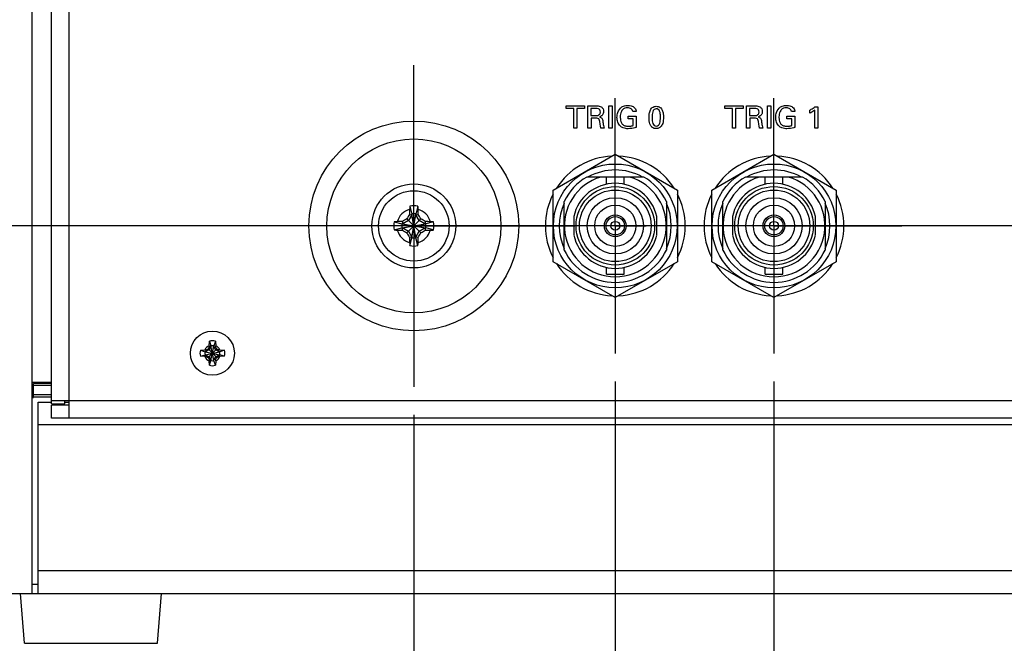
# Model space of a CAD drawing. Header units: inches. Extents: x 0 to 34, y 0 to 22.
# Tile 5 of 20: x 13.9 to 16.1, y 9.2 to 10.6. Entities that reach past the tile are written whole.
import ezdxf

# ---------------------------------------------------------------- set-up
doc = ezdxf.new("R2010")
doc.units = ezdxf.units.IN
doc.header["$LTSCALE"] = 1.87
doc.header["$MEASUREMENT"] = 0
doc.linetypes.add('CENTER', pattern=[0.6, 0.375, -0.075, 0.075, -0.075])
doc.layers.get('0').update_dxf_attribs({"linetype": 'CONTINUOUS'})
for name, color, linetype in [('02___PRT_ALL_AXES', 7, 'CONTINUOUS'), ('DEFAULT_1', 7, 'CENTER'), ('DIMENSIONS', 7, 'CONTINUOUS')]:
    doc.layers.add(name, color=color, linetype=linetype)
doc.styles.get("Standard").update_dxf_attribs({"font": 'txt', "width": 0.8})
doc.dimstyles.new('DIMSTYLE_1', dxfattribs={"dimtxt": 0.125, "dimasz": 0.18, "dimexe": 0.125, "dimexo": 0.0625, "dimgap": 0.0625, "dimtad": 0, "dimtih": 1, "dimtoh": 1, "dimlfac": 2, "dimdsep": 46, "dimtxsty": 'STANDARD', "dimblk": '_FILLED', "dimblk1": '_FILLED', "dimblk2": '_FILLED', "dimcen": 0.09, "dimadec": 0, "dimazin": 0, "dimtp": 0.001, "dimtm": 0.001, "dimtfac": 1, "dimtofl": 0, "dimtmove": 0, "dimatfit": 3, "dimldrblk": '_FILLED', "dimfxl": 1, "dimtolj": 1, "dimarcsym": 0})

# ---------------------------------------------------------------- blocks, each defined once
blk = doc.blocks.new('_FILLED')
at = {"color": 0, "linetype": 'BYBLOCK'}
blk.add_solid([(0, 0), (-1, 0.174), (-1, -0.174)], dxfattribs=at)
blk = doc.blocks.new('*D0')
at = {"layer": 'DIMENSIONS', "color": 2, "linetype": 'CONTINUOUS'}
for p, q in [((15.1852, 9.7817), (15.1852, 7.5415)), ((14.7352, 9.7075), (14.7352, 7.5415)), ((14.7352, 7.6665), (14.3414, 7.6665)), ((15.1852, 7.6665), (15.5452, 7.6665))]:
    blk.add_line(p, q, dxfattribs=at)
at = {"layer": 'DIMENSIONS', "color": 2, "linetype": 'CONTINUOUS', "xscale": 0.18, "yscale": 0.18, "zscale": 0.18}
blk.add_blockref('_FILLED', (14.7352, 7.6665), dxfattribs=at)
at = {"layer": 'DIMENSIONS', "color": 2, "linetype": 'CONTINUOUS', "xscale": 0.18, "yscale": 0.18, "zscale": 0.18, "rotation": 180}
blk.add_blockref('_FILLED', (15.1852, 7.6665), dxfattribs=at)
at = {"layer": 'DIMENSIONS', "color": 2, "linetype": 'CONTINUOUS', "insert": (14.2789, 7.729), "char_height": 0.125, "width": 1.225, "attachment_point": 3, "line_spacing_factor": 0.9}
blk.add_mtext('22.86{\\Ftxt.shx;\\W1.000000;\\H0.125000; }[.900]', dxfattribs=at)
blk = doc.blocks.new('*D1')
at = {"layer": 'DIMENSIONS', "color": 2, "linetype": 'CONTINUOUS'}
for p, q in [((15.1852, 9.7817), (15.1852, 6.7915)), ((15.5397, 9.7817), (15.5397, 6.7915)), ((15.1852, 6.9165), (14.8252, 6.9165)), ((15.5397, 6.9165), (15.8391, 6.9165))]:
    blk.add_line(p, q, dxfattribs=at)
at = {"layer": 'DIMENSIONS', "color": 2, "linetype": 'CONTINUOUS', "xscale": 0.18, "yscale": 0.18, "zscale": 0.18}
blk.add_blockref('_FILLED', (15.1852, 6.9165), dxfattribs=at)
at = {"layer": 'DIMENSIONS', "color": 2, "linetype": 'CONTINUOUS', "xscale": 0.18, "yscale": 0.18, "zscale": 0.18, "rotation": 180}
blk.add_blockref('_FILLED', (15.5397, 6.9165), dxfattribs=at)
at = {"layer": 'DIMENSIONS', "color": 2, "linetype": 'CONTINUOUS', "insert": (15.9016, 6.979), "char_height": 0.125, "width": 1.225, "attachment_point": 1, "line_spacing_factor": 0.9}
blk.add_mtext('18.01{\\Ftxt.shx;\\W1.000000;\\H0.125000; }[.709]', dxfattribs=at)
blk = doc.blocks.new('*D2')
at = {"layer": 'DIMENSIONS', "color": 2, "linetype": 'CONTINUOUS'}
for p, q in [((19.299, 9.9087), (19.299, 8.2915)), ((15.5397, 9.7817), (15.5397, 8.2915)), ((15.5397, 8.4165), (16.6444, 8.4165)), ((19.299, 8.4165), (18.1944, 8.4165))]:
    blk.add_line(p, q, dxfattribs=at)
at = {"layer": 'DIMENSIONS', "color": 2, "linetype": 'CONTINUOUS', "xscale": 0.18, "yscale": 0.18, "zscale": 0.18, "rotation": 180}
blk.add_blockref('_FILLED', (15.5397, 8.4165), dxfattribs=at)
at = {"layer": 'DIMENSIONS', "color": 2, "linetype": 'CONTINUOUS', "xscale": 0.18, "yscale": 0.18, "zscale": 0.18}
blk.add_blockref('_FILLED', (19.299, 8.4165), dxfattribs=at)
at = {"layer": 'DIMENSIONS', "color": 2, "linetype": 'CONTINUOUS', "insert": (17.4194, 8.479), "char_height": 0.125, "width": 1.425, "attachment_point": 2, "line_spacing_factor": 0.9}
blk.add_mtext('190.97{\\Ftxt.shx;\\W1.000000;\\H0.125000; }[7.518]', dxfattribs=at)
blk = doc.blocks.new('*D6')
at = {"layer": 'DIMENSIONS', "color": 2, "linetype": 'CONTINUOUS'}
for p, q in [((20.7134, 10.1294), (12.5102, 10.1294)), ((12.6352, 10.1294), (12.6352, 9.8438)), ((12.6352, 9.3082), (12.6352, 9.5938)), ((13.8336, 9.3082), (12.5102, 9.3082))]:
    blk.add_line(p, q, dxfattribs=at)
at = {"layer": 'DIMENSIONS', "color": 2, "linetype": 'CONTINUOUS', "xscale": 0.18, "yscale": 0.18, "zscale": 0.18}
for p, rotation in [((12.6352, 10.1294), 90), ((12.6352, 9.3082), 270)]:
    blk.add_blockref('_FILLED', p, dxfattribs=dict(at, rotation=rotation))
at = {"layer": 'DIMENSIONS', "color": 2, "linetype": 'CONTINUOUS', "insert": (12.6352, 9.7813), "char_height": 0.125, "width": 1.325, "attachment_point": 2, "line_spacing_factor": 0.9}
blk.add_mtext('41.72{\\Ftxt.shx;\\W1.000000;\\H0.125000; }[1.642]', dxfattribs=at)
blk = doc.blocks.new('*D7')
at = {"layer": 'DIMENSIONS', "color": 2, "linetype": 'CONTINUOUS'}
for p, q in [((13.9028, 11.1781), (11.7602, 11.1781)), ((11.8852, 11.1781), (11.8852, 10.7788)), ((11.8852, 10.1294), (11.8852, 10.5288)), ((14.3134, 10.1294), (11.7602, 10.1294))]:
    blk.add_line(p, q, dxfattribs=at)
at = {"layer": 'DIMENSIONS', "color": 2, "linetype": 'CONTINUOUS', "xscale": 0.18, "yscale": 0.18, "zscale": 0.18}
for p, rotation in [((11.8852, 11.1781), 90), ((11.8852, 10.1294), 270)]:
    blk.add_blockref('_FILLED', p, dxfattribs=dict(at, rotation=rotation))
at = {"layer": 'DIMENSIONS', "color": 2, "linetype": 'CONTINUOUS', "insert": (11.8852, 10.7163), "char_height": 0.125, "width": 1.325, "attachment_point": 2, "line_spacing_factor": 0.9}
blk.add_mtext('53.28{\\Ftxt.shx;\\W1.000000;\\H0.125000; }[2.098]', dxfattribs=at)
blk = doc.blocks.new('*D9')
at = {"layer": 'DIMENSIONS', "color": 2, "linetype": 'CONTINUOUS'}
for p, q in [((13.3852, 11.4253), (13.3852, 8.2915)), ((14.7352, 9.7075), (14.7352, 8.2915)), ((13.3852, 8.4165), (13.6477, 8.4165)), ((14.7352, 8.4165), (14.4727, 8.4165))]:
    blk.add_line(p, q, dxfattribs=at)
at = {"layer": 'DIMENSIONS', "color": 2, "linetype": 'CONTINUOUS', "xscale": 0.18, "yscale": 0.18, "zscale": 0.18, "rotation": 180}
blk.add_blockref('_FILLED', (13.3852, 8.4165), dxfattribs=at)
at = {"layer": 'DIMENSIONS', "color": 2, "linetype": 'CONTINUOUS', "xscale": 0.18, "yscale": 0.18, "zscale": 0.18}
blk.add_blockref('_FILLED', (14.7352, 8.4165), dxfattribs=at)
at = {"layer": 'DIMENSIONS', "color": 2, "linetype": 'CONTINUOUS', "insert": (13.9602, 8.479), "char_height": 0.125, "width": 0.7, "attachment_point": 2, "line_spacing_factor": 0.9}
blk.add_mtext('68.58\\P[2.700]', dxfattribs=at)

msp = doc.modelspace()

# ---------------------------------------------------------------- linework, layer by layer
at = {"color": 7, "linetype": 'CONTINUOUS'}
for p, q in [((13.8823, 9.3082), (13.8823, 13.6675)), ((15.0465, 10.2095), (15.1852, 10.2896)), ((15.1852, 10.2896), (15.324, 10.2095)), ((15.401, 10.2095), (15.5397, 10.2896)), ((15.5397, 10.2896), (15.6785, 10.2095)), ((15.2489, 10.2386), (15.1215, 10.2386)), ((15.1657, 10.2226), (15.1657, 10.2386)), ((15.2047, 10.2226), (15.2047, 10.2386)), ((15.6034, 10.2386), (15.476, 10.2386)), ((15.5202, 10.2226), (15.5202, 10.2386)), ((15.5592, 10.2226), (15.5592, 10.2386)), ((15.0465, 10.0493), (15.0465, 10.2095)), ((15.324, 10.2095), (15.324, 10.0493)), ((15.401, 10.0493), (15.401, 10.2095)), ((15.6785, 10.2095), (15.6785, 10.0493)), ((14.7261, 10.1733), (14.7307, 10.156)), ((14.7444, 10.1733), (14.7398, 10.156)), ((15.0712, 10.0755), (15.0712, 10.1837)), ((15.2993, 10.1837), (15.2993, 10.0755)), ((15.4257, 10.0755), (15.4257, 10.1837)), ((15.6538, 10.1837), (15.6538, 10.0755)), ((14.7233, 10.1414), (14.7105, 10.134)), ((14.7195, 10.1451), (14.7509, 10.1137)), ((14.7195, 10.1137), (14.7509, 10.1451)), ((14.7307, 10.1542), (14.7233, 10.1414)), ((14.7255, 10.1552), (14.7307, 10.1542)), ((14.7398, 10.1028), (14.7307, 10.156)), ((14.7307, 10.156), (14.7307, 10.1542)), ((14.7307, 10.1028), (14.7398, 10.156)), ((14.7398, 10.1046), (14.7307, 10.1542)), ((14.7307, 10.1046), (14.7398, 10.1542)), ((14.7398, 10.1542), (14.7398, 10.156)), ((14.7398, 10.1542), (14.745, 10.1552)), ((14.7472, 10.1414), (14.7398, 10.1542)), ((14.76, 10.134), (14.7472, 10.1414)), ((15.0925, 10.1502), (15.0925, 10.1091)), ((15.278, 10.1091), (15.278, 10.1502)), ((15.447, 10.1502), (15.447, 10.1091)), ((15.6325, 10.1091), (15.6325, 10.1502)), ((14.6913, 10.1385), (14.7086, 10.134)), ((14.6913, 10.1203), (14.7086, 10.1248)), ((14.7086, 10.134), (14.7618, 10.1248)), ((14.7105, 10.134), (14.7086, 10.134)), ((14.7086, 10.1248), (14.7618, 10.134)), ((14.7086, 10.1248), (14.7105, 10.1248)), ((14.7094, 10.1391), (14.7105, 10.134)), ((14.7094, 10.1197), (14.7105, 10.1248)), ((14.7105, 10.134), (14.76, 10.1248)), ((14.7105, 10.1248), (14.76, 10.134)), ((14.7105, 10.1248), (14.7233, 10.1174)), ((14.7472, 10.1174), (14.76, 10.1248)), ((14.7611, 10.1391), (14.76, 10.134)), ((14.7618, 10.134), (14.76, 10.134)), ((14.76, 10.1248), (14.7611, 10.1197)), ((14.76, 10.1248), (14.7618, 10.1248)), ((14.7792, 10.1385), (14.7618, 10.134)), ((14.7792, 10.1203), (14.7618, 10.1248)), ((14.7233, 10.1174), (14.7307, 10.1046)), ((14.7307, 10.1046), (14.7255, 10.1035)), ((14.7261, 10.0854), (14.7307, 10.1028)), ((14.7307, 10.1046), (14.7307, 10.1028)), ((14.7398, 10.1046), (14.7472, 10.1174)), ((14.7398, 10.1028), (14.7398, 10.1046)), ((14.745, 10.1035), (14.7398, 10.1046)), ((14.7444, 10.0854), (14.7398, 10.1028)), ((15.1852, 9.9692), (15.0465, 10.0493)), ((15.1657, 10.0216), (15.1657, 10.0367)), ((15.324, 10.0493), (15.1852, 9.9692)), ((15.2047, 10.0216), (15.2047, 10.0367)), ((15.5397, 9.9692), (15.401, 10.0493)), ((15.5202, 10.0216), (15.5202, 10.0367)), ((15.6785, 10.0493), (15.5397, 9.9692)), ((15.5592, 10.0216), (15.5592, 10.0367)), ((15.1657, 10.0216), (15.2047, 10.0216)), ((15.5202, 10.0216), (15.5592, 10.0216)), ((14.2757, 9.8544), (14.2948, 9.8354)), ((14.2757, 9.8354), (14.2948, 9.8544)), ((14.2818, 9.86), (14.2775, 9.8526)), ((14.2779, 9.8581), (14.2818, 9.86)), ((14.278, 9.8617), (14.2784, 9.8718)), ((14.2784, 9.8718), (14.2818, 9.8614)), ((14.2887, 9.8284), (14.2818, 9.8614)), ((14.2818, 9.8614), (14.2818, 9.86)), ((14.2818, 9.8284), (14.2887, 9.8614)), ((14.2887, 9.8298), (14.2818, 9.86)), ((14.2818, 9.8298), (14.2887, 9.86)), ((14.2921, 9.8718), (14.2887, 9.8614)), ((14.2887, 9.86), (14.2887, 9.8614)), ((14.293, 9.8526), (14.2887, 9.86)), ((14.2887, 9.86), (14.2926, 9.8581)), ((14.2921, 9.8718), (14.2925, 9.8617)), ((14.2583, 9.8517), (14.2685, 9.8522)), ((14.2583, 9.8517), (14.2688, 9.8483)), ((14.2583, 9.8381), (14.2688, 9.8414)), ((14.2685, 9.8376), (14.2583, 9.8381)), ((14.2688, 9.8483), (14.3017, 9.8414)), ((14.2701, 9.8483), (14.2688, 9.8483)), ((14.2688, 9.8414), (14.3017, 9.8483)), ((14.2688, 9.8414), (14.2701, 9.8414)), ((14.2775, 9.8526), (14.2701, 9.8483)), ((14.2721, 9.8522), (14.2701, 9.8483)), ((14.2701, 9.8483), (14.3003, 9.8414)), ((14.2701, 9.8414), (14.3003, 9.8483)), ((14.2721, 9.8375), (14.2701, 9.8414)), ((14.2701, 9.8414), (14.2775, 9.8372)), ((14.2775, 9.8372), (14.2818, 9.8298)), ((14.2887, 9.8298), (14.293, 9.8372)), ((14.3003, 9.8483), (14.293, 9.8526)), ((14.293, 9.8372), (14.3003, 9.8414)), ((14.2984, 9.8522), (14.3003, 9.8483)), ((14.3003, 9.8414), (14.2984, 9.8375)), ((14.3017, 9.8483), (14.3003, 9.8483)), ((14.3003, 9.8414), (14.3017, 9.8414)), ((14.3122, 9.8517), (14.3017, 9.8483)), ((14.3122, 9.8381), (14.3017, 9.8414)), ((14.302, 9.8522), (14.3122, 9.8517)), ((14.3122, 9.8381), (14.302, 9.8376)), ((14.2818, 9.8298), (14.2779, 9.8317)), ((14.2784, 9.8179), (14.278, 9.8281)), ((14.2784, 9.8179), (14.2818, 9.8284)), ((14.2818, 9.8298), (14.2818, 9.8284)), ((14.2926, 9.8317), (14.2887, 9.8298)), ((14.2887, 9.8284), (14.2887, 9.8298)), ((14.2921, 9.8179), (14.2887, 9.8284)), ((14.2925, 9.8281), (14.2921, 9.8179)), ((13.9258, 9.7793), (13.8823, 9.7793)), ((13.8852, 9.7457), (13.8852, 9.7772)), ((13.9258, 9.7772), (13.8852, 9.7772)), ((13.8852, 9.7733), (13.9258, 9.7733)), ((13.8823, 9.7457), (13.8852, 9.7457)), ((13.9258, 9.7516), (13.8852, 9.7516)), ((13.8852, 9.7477), (13.9258, 9.7477)), ((13.8961, 9.3082), (13.8961, 9.7359)), ((13.8961, 9.7359), (13.9258, 9.7359)), ((13.9258, 9.7316), (13.9553, 9.7316)), ((13.9258, 9.6996), (13.9258, 9.7291)), ((13.9653, 9.7291), (13.9258, 9.7291)), ((13.9553, 9.7316), (13.9553, 9.7391)), ((13.9553, 9.7359), (13.9653, 9.7359)), ((22.3744, 9.6847), (13.8961, 9.6847)), ((13.8961, 9.3594), (22.3744, 9.3594)), ((13.8961, 9.3279), (13.8823, 9.3279)), ((13.4049, 9.3082), (22.8656, 9.3082)), ((13.8654, 9.1968), (13.8567, 9.3082)), ((14.1629, 9.1968), (14.1716, 9.3082)), ((13.8654, 9.1968), (14.1629, 9.1968))]:
    msp.add_line(p, q, dxfattribs=at)
at = {"color": 3, "linetype": 'CONTINUOUS'}
for p, q in [((13.9653, 9.6996), (13.9653, 11.1781)), ((13.9258, 9.7316), (13.9258, 11.1461)), ((13.9258, 9.7391), (22.3447, 9.7391)), ((22.3447, 9.6996), (13.9258, 9.6996))]:
    msp.add_line(p, q, dxfattribs=at)
at = {"color": 40, "linetype": 'CONTINUOUS'}
for p, q in [((15.0758, 10.3919), (15.0758, 10.3978)), ((15.0758, 10.3978), (15.1162, 10.3978)), ((15.0926, 10.3919), (15.0758, 10.3919)), ((15.0926, 10.3477), (15.0926, 10.3919)), ((15.0994, 10.3919), (15.0994, 10.3477)), ((15.1162, 10.3919), (15.0994, 10.3919)), ((15.1162, 10.3978), (15.1162, 10.3919)), ((15.1242, 10.3477), (15.1242, 10.3978)), ((15.1242, 10.3978), (15.1421, 10.3978)), ((15.1309, 10.3919), (15.1309, 10.3762)), ((15.1419, 10.3919), (15.1309, 10.3919)), ((15.171, 10.3477), (15.171, 10.3978)), ((15.171, 10.3978), (15.178, 10.3978)), ((15.178, 10.3978), (15.178, 10.3477)), ((15.2318, 10.3853), (15.2243, 10.3853)), ((15.4303, 10.3919), (15.4303, 10.3978)), ((15.4303, 10.3978), (15.4707, 10.3978)), ((15.4471, 10.3919), (15.4303, 10.3919)), ((15.4471, 10.3477), (15.4471, 10.3919)), ((15.4539, 10.3919), (15.4539, 10.3477)), ((15.4707, 10.3919), (15.4539, 10.3919)), ((15.4707, 10.3978), (15.4707, 10.3919)), ((15.4787, 10.3477), (15.4787, 10.3978)), ((15.4787, 10.3978), (15.4966, 10.3978)), ((15.4854, 10.3919), (15.4854, 10.3762)), ((15.4964, 10.3919), (15.4854, 10.3919)), ((15.5255, 10.3477), (15.5255, 10.3978)), ((15.5255, 10.3978), (15.5325, 10.3978)), ((15.5325, 10.3978), (15.5325, 10.3477)), ((15.5863, 10.3853), (15.5788, 10.3853)), ((15.6197, 10.3812), (15.6197, 10.3881)), ((15.6309, 10.3477), (15.6309, 10.3881)), ((15.6313, 10.3957), (15.6375, 10.3957)), ((15.6375, 10.3957), (15.6375, 10.3477)), ((15.1309, 10.3762), (15.1419, 10.3762)), ((15.1311, 10.3703), (15.1311, 10.3477)), ((15.1398, 10.3703), (15.1311, 10.3703)), ((15.2137, 10.3686), (15.2137, 10.3743)), ((15.2137, 10.3743), (15.232, 10.3743)), ((15.2251, 10.3686), (15.2137, 10.3686)), ((15.2251, 10.3537), (15.2251, 10.3686)), ((15.232, 10.3743), (15.232, 10.3496)), ((15.4854, 10.3762), (15.4964, 10.3762)), ((15.4856, 10.3703), (15.4856, 10.3477)), ((15.4943, 10.3703), (15.4856, 10.3703)), ((15.5681, 10.3686), (15.5681, 10.3743)), ((15.5681, 10.3743), (15.5865, 10.3743)), ((15.5796, 10.3686), (15.5681, 10.3686)), ((15.5796, 10.3537), (15.5796, 10.3686)), ((15.5865, 10.3743), (15.5865, 10.3496)), ((15.0994, 10.3477), (15.0926, 10.3477)), ((15.1311, 10.3477), (15.1242, 10.3477)), ((15.1605, 10.3477), (15.1531, 10.3477)), ((15.178, 10.3477), (15.171, 10.3477)), ((15.4539, 10.3477), (15.4471, 10.3477)), ((15.4856, 10.3477), (15.4787, 10.3477)), ((15.515, 10.3477), (15.5076, 10.3477)), ((15.5325, 10.3477), (15.5255, 10.3477)), ((15.6375, 10.3477), (15.6309, 10.3477))]:
    msp.add_line(p, q, dxfattribs=at)
at = {"color": 7, "linetype": 'CONTINUOUS'}
for centre, radius in [((14.7352, 10.1294), 0.2344), ((14.7352, 10.1294), 0.1944), ((15.1852, 10.1294), 0.1383), ((15.5397, 10.1294), 0.1383), ((14.7352, 10.1294), 0.0938), ((14.7352, 10.1294), 0.0787), ((15.1852, 10.1296), 0.0877), ((15.1852, 10.1296), 0.08), ((15.5397, 10.1296), 0.0877), ((15.5397, 10.1296), 0.08), ((15.1852, 10.1296), 0.0628), ((15.5397, 10.1296), 0.0628), ((15.1852, 10.1296), 0.046), ((15.5397, 10.1296), 0.046), ((15.1852, 10.1296), 0.0243), ((15.1852, 10.1296), 0.0205), ((15.5397, 10.1296), 0.0243), ((15.5397, 10.1296), 0.0205), ((15.1852, 10.1296), 0.01), ((15.5397, 10.1296), 0.01), ((14.2852, 9.8449), 0.0492)]:
    msp.add_circle(centre, radius, dxfattribs=at)
for centre, radius, start, end in [((15.1852, 10.1294), 0.1562, 92.8821, 147.3645), ((15.1852, 10.1294), 0.1562, 32.6355, 87.1179), ((15.5397, 10.1294), 0.1562, 92.8821, 147.3645), ((15.5397, 10.1294), 0.1562, 32.6355, 87.1179), ((15.1852, 10.1294), 0.125, 61.1888, 118.8112), ((15.5397, 10.1294), 0.125, 61.1888, 118.8112), ((15.1852, 10.1296), 0.1263, 120.3033, 154.6306), ((15.1852, 10.1296), 0.1138, 106.6162, 73.3838), ((15.1852, 10.1296), 0.1263, 25.3694, 59.6967), ((15.5397, 10.1296), 0.1263, 120.3033, 154.6306), ((15.5397, 10.1296), 0.1138, 106.6162, 73.3838), ((15.5397, 10.1296), 0.1263, 25.3694, 59.6967), ((15.1852, 10.1296), 0.095, 12.4948, 167.5052), ((15.5397, 10.1296), 0.095, 12.4948, 167.5052), ((15.1852, 10.1294), 0.1562, 152.8684, 207.1316), ((15.1852, 10.1294), 0.1562, 332.8684, 27.1316), ((15.5397, 10.1294), 0.1562, 152.8684, 207.1316), ((15.5397, 10.1294), 0.1562, 332.8684, 27.1316), ((14.7352, 10.1294), 0.0381, 104.2745, 165.7255), ((15.8203, 10.1311), 1.095, 178.1542, 178.7363), ((15.1911, 10.1514), 0.4655, 177.295, 178.1542), ((14.7352, 10.1294), 0.0449, 78.2646, 101.7354), ((14.291, 10.1518), 0.4539, 1.8348, 2.716), ((13.6624, 10.1314), 1.0828, 1.2604, 1.8491), ((14.7352, 10.1294), 0.0381, 14.2745, 75.7255), ((15.1852, 10.1294), 0.125, 155.9402, 204.0598), ((15.1852, 10.1294), 0.125, 335.9402, 24.0598), ((15.5397, 10.1294), 0.125, 155.9402, 204.0598), ((15.5397, 10.1294), 0.125, 335.9402, 24.0598), ((15.329, 9.1007), 1.2092, 120.2668, 120.8252), ((15.7683, 9.533), 1.2143, 149.1759, 149.732), ((14.7352, 10.1294), 0.027, 80.2364, 99.7636), ((13.7065, 9.5356), 1.2092, 30.2668, 30.8252), ((14.1389, 9.0963), 1.2143, 59.1759, 59.732), ((14.7352, 10.1294), 0.0449, 168.2646, 191.7354), ((14.7128, 9.6851), 0.4539, 91.8348, 92.716), ((14.7133, 10.5853), 0.4655, 267.295, 268.1542), ((14.7332, 9.0566), 1.0828, 91.2604, 91.8491), ((14.7352, 10.1294), 0.0381, 194.2745, 255.7255), ((14.7335, 11.2144), 1.095, 268.1542, 268.7363), ((14.7352, 10.1294), 0.027, 170.2364, 189.7636), ((15.3316, 11.1625), 1.2143, 239.1759, 239.732), ((14.7352, 10.1294), 0.0381, 284.2745, 345.7255), ((14.1415, 11.1581), 1.2092, 300.2668, 300.8252), ((14.7369, 9.0443), 1.095, 88.1542, 88.7363), ((14.7373, 11.2022), 1.0828, 271.2604, 271.8491), ((14.7352, 10.1294), 0.027, 350.2364, 9.7636), ((14.7572, 9.6735), 0.4655, 87.295, 88.1542), ((14.7577, 10.5736), 0.4539, 271.8348, 272.716), ((14.7352, 10.1294), 0.0449, 348.2646, 11.7354), ((15.7639, 10.7232), 1.2092, 210.2668, 210.8252), ((15.8081, 10.1274), 1.0828, 181.2604, 181.8491), ((14.7352, 10.1294), 0.027, 260.2364, 279.7636), ((13.6502, 10.1277), 1.095, 358.1542, 358.7363), ((13.7022, 10.7258), 1.2143, 329.1759, 329.732), ((15.1852, 10.1296), 0.095, 192.4948, 347.5052), ((15.5397, 10.1296), 0.095, 192.4948, 347.5052), ((15.1795, 10.1069), 0.4539, 181.8348, 182.716), ((14.7352, 10.1294), 0.0449, 258.2646, 281.7354), ((14.2794, 10.1074), 0.4655, 357.295, 358.1542), ((15.1852, 10.1296), 0.1263, 205.3694, 334.6306), ((15.5397, 10.1296), 0.1263, 205.3694, 334.6306), ((15.1852, 10.1294), 0.1562, 212.6355, 267.1179), ((15.1852, 10.1294), 0.1562, 272.8821, 327.3645), ((15.5397, 10.1294), 0.1562, 212.6355, 267.1179), ((15.5397, 10.1294), 0.1562, 272.8821, 327.3645), ((14.2852, 9.8449), 0.0183, 113.4465, 156.5535), ((14.7753, 8.9961), 0.9931, 120.1991, 120.4448), ((15.134, 9.3549), 0.9931, 149.5552, 149.8009), ((14.8731, 9.8454), 0.5954, 178.4345, 178.7793), ((14.2852, 9.8449), 0.0278, 75.8131, 104.1869), ((14.2852, 9.8449), 0.0168, 78.1893, 101.8107), ((13.7, 9.8455), 0.5927, 1.2199, 1.5662), ((14.2852, 9.8449), 0.0183, 23.4465, 66.5535), ((13.4365, 9.3549), 0.9931, 30.1991, 30.4448), ((13.7952, 8.9961), 0.9931, 59.5552, 59.8009), ((14.2852, 9.8449), 0.0278, 165.8131, 194.1869), ((14.2852, 9.8449), 0.0168, 168.1893, 191.8107), ((14.2847, 9.2596), 0.5927, 91.2199, 91.5662), ((14.2852, 9.8449), 0.0183, 203.4465, 246.5535), ((14.2847, 10.4327), 0.5954, 268.4345, 268.7793), ((14.7753, 10.6937), 0.9931, 239.5552, 239.8009), ((15.134, 10.3349), 0.9931, 210.1991, 210.4448), ((14.2852, 9.8449), 0.0183, 293.4465, 336.5535), ((13.4365, 10.3349), 0.9931, 329.5552, 329.8009), ((13.7952, 10.6937), 0.9931, 300.1991, 300.4448), ((14.2857, 9.257), 0.5954, 88.4345, 88.7793), ((14.2858, 10.4301), 0.5927, 271.2199, 271.5662), ((14.2852, 9.8449), 0.0168, 348.1893, 11.8107), ((14.2852, 9.8449), 0.0278, 345.8131, 14.1869), ((14.8705, 9.8443), 0.5927, 181.2199, 181.5662), ((14.2852, 9.8449), 0.0278, 255.8131, 284.1869), ((14.2852, 9.8449), 0.0168, 258.1893, 281.8107), ((13.6974, 9.8444), 0.5954, 358.4345, 358.7793)]:
    msp.add_arc(centre, radius, start, end, dxfattribs=at)
at = {"color": 40, "linetype": 'CONTINUOUS'}
for points, knots in [([(15.1519, 10.3838), (15.1519, 10.3854), (15.1514, 10.3885), (15.1474, 10.3918), (15.1439, 10.3919), (15.1419, 10.3919)], [0, 0, 0, 0, 0.330499, 0.581994, 1, 1, 1, 1]), ([(15.1421, 10.3978), (15.1429, 10.3978), (15.1468, 10.3977), (15.151, 10.3971), (15.1536, 10.3954)], [0, 0, 0, 0, 0.200424, 1, 1, 1, 1]), ([(15.1485, 10.3773), (15.1488, 10.3775), (15.1509, 10.3789), (15.1519, 10.3817), (15.1519, 10.3838)], [0, 0, 0, 0, 0.153911, 1, 1, 1, 1]), ([(15.1536, 10.3954), (15.1553, 10.3943), (15.1583, 10.3913), (15.1592, 10.3872), (15.1592, 10.3852)], [0, 0, 0, 0, 0.509677, 1, 1, 1, 1]), ([(15.1592, 10.3852), (15.1592, 10.3844), (15.1589, 10.3811), (15.1573, 10.378), (15.1556, 10.3763)], [0, 0, 0, 0, 0.265822, 1, 1, 1, 1]), ([(15.189, 10.3719), (15.189, 10.3756), (15.1903, 10.3844), (15.1956, 10.3923), (15.1998, 10.3951)], [0, 0, 0, 0, 0.426994, 1, 1, 1, 1]), ([(15.2016, 10.3889), (15.2006, 10.3877), (15.1973, 10.3829), (15.1963, 10.377), (15.1963, 10.3728)], [0, 0, 0, 0, 0.274839, 1, 1, 1, 1]), ([(15.1998, 10.3951), (15.201, 10.3959), (15.2054, 10.398), (15.2103, 10.3986), (15.2137, 10.3986)], [0, 0, 0, 0, 0.300671, 1, 1, 1, 1]), ([(15.213, 10.3931), (15.2108, 10.3931), (15.2066, 10.3927), (15.2029, 10.3904), (15.2016, 10.3889)], [0, 0, 0, 0, 0.52675, 1, 1, 1, 1]), ([(15.2243, 10.3853), (15.2239, 10.3875), (15.2211, 10.3922), (15.2157, 10.3931), (15.213, 10.3931)], [0, 0, 0, 0, 0.445688, 1, 1, 1, 1]), ([(15.2137, 10.3986), (15.2161, 10.3986), (15.2215, 10.3982), (15.2264, 10.3954), (15.2285, 10.3933)], [0, 0, 0, 0, 0.444306, 1, 1, 1, 1]), ([(15.2285, 10.3933), (15.2297, 10.392), (15.2314, 10.3894), (15.2318, 10.3865), (15.2318, 10.3853)], [0, 0, 0, 0, 0.591089, 1, 1, 1, 1]), ([(15.2606, 10.3711), (15.2606, 10.3735), (15.2608, 10.3787), (15.2624, 10.3867), (15.2672, 10.3947), (15.2736, 10.3967), (15.2767, 10.3967)], [0, 0, 0, 0, 0.208207, 0.465349, 0.719966, 1, 1, 1, 1]), ([(15.2768, 10.3911), (15.275, 10.3911), (15.2712, 10.3897), (15.2685, 10.3843), (15.2674, 10.3781), (15.2673, 10.3737), (15.2673, 10.3715)], [0, 0, 0, 0, 0.222599, 0.452546, 0.721561, 1, 1, 1, 1]), ([(15.2767, 10.3967), (15.2797, 10.3967), (15.2857, 10.3952), (15.2907, 10.3879), (15.2925, 10.3801), (15.2928, 10.3748), (15.2928, 10.3722)], [0, 0, 0, 0, 0.2728, 0.515024, 0.767018, 1, 1, 1, 1]), ([(15.2861, 10.3716), (15.2861, 10.3743), (15.2859, 10.379), (15.2847, 10.3853), (15.2818, 10.3901), (15.2784, 10.3911), (15.2768, 10.3911)], [0, 0, 0, 0, 0.331008, 0.596057, 0.801602, 1, 1, 1, 1]), ([(15.5064, 10.3838), (15.5064, 10.3854), (15.5059, 10.3885), (15.5019, 10.3918), (15.4984, 10.3919), (15.4964, 10.3919)], [0, 0, 0, 0, 0.330438, 0.58193, 1, 1, 1, 1]), ([(15.4966, 10.3978), (15.4974, 10.3978), (15.5013, 10.3977), (15.5055, 10.3971), (15.5081, 10.3954)], [0, 0, 0, 0, 0.200449, 1, 1, 1, 1]), ([(15.503, 10.3773), (15.5033, 10.3775), (15.5054, 10.3789), (15.5064, 10.3817), (15.5064, 10.3838)], [0, 0, 0, 0, 0.153876, 1, 1, 1, 1]), ([(15.5081, 10.3954), (15.5098, 10.3943), (15.5128, 10.3913), (15.5137, 10.3872), (15.5137, 10.3852)], [0, 0, 0, 0, 0.509872, 1, 1, 1, 1]), ([(15.5137, 10.3852), (15.5137, 10.3844), (15.5134, 10.3811), (15.5118, 10.378), (15.5101, 10.3763)], [0, 0, 0, 0, 0.265868, 1, 1, 1, 1]), ([(15.5435, 10.3719), (15.5435, 10.3756), (15.5448, 10.3844), (15.5501, 10.3923), (15.5543, 10.3951)], [0, 0, 0, 0, 0.426909, 1, 1, 1, 1]), ([(15.5561, 10.3889), (15.5551, 10.3877), (15.5518, 10.3829), (15.5508, 10.377), (15.5508, 10.3728)], [0, 0, 0, 0, 0.274839, 1, 1, 1, 1]), ([(15.5543, 10.3951), (15.5555, 10.3959), (15.5599, 10.398), (15.5648, 10.3986), (15.5682, 10.3986)], [0, 0, 0, 0, 0.300647, 1, 1, 1, 1]), ([(15.5675, 10.3931), (15.5653, 10.3931), (15.5611, 10.3927), (15.5574, 10.3904), (15.5561, 10.3889)], [0, 0, 0, 0, 0.526819, 1, 1, 1, 1]), ([(15.5788, 10.3853), (15.5784, 10.3875), (15.5756, 10.3922), (15.5702, 10.3931), (15.5675, 10.3931)], [0, 0, 0, 0, 0.445581, 1, 1, 1, 1]), ([(15.5682, 10.3986), (15.5706, 10.3986), (15.576, 10.3982), (15.5809, 10.3954), (15.583, 10.3933)], [0, 0, 0, 0, 0.444325, 1, 1, 1, 1]), ([(15.583, 10.3933), (15.5842, 10.392), (15.5859, 10.3894), (15.5862, 10.3865), (15.5863, 10.3853)], [0, 0, 0, 0, 0.591378, 1, 1, 1, 1]), ([(15.6197, 10.3881), (15.6208, 10.3887), (15.6249, 10.391), (15.6288, 10.3935), (15.6313, 10.3957)], [0, 0, 0, 0, 0.27492, 1, 1, 1, 1]), ([(15.6309, 10.3881), (15.6301, 10.3874), (15.6265, 10.3848), (15.6227, 10.3826), (15.6197, 10.3812)], [0, 0, 0, 0, 0.240657, 1, 1, 1, 1]), ([(15.1508, 10.3609), (15.1505, 10.3635), (15.1494, 10.3701), (15.1427, 10.3703), (15.1398, 10.3703)], [0, 0, 0, 0, 0.479654, 1, 1, 1, 1]), ([(15.1419, 10.3762), (15.1422, 10.3762), (15.1445, 10.3762), (15.1469, 10.3763), (15.1485, 10.3773)], [0, 0, 0, 0, 0.162558, 1, 1, 1, 1]), ([(15.1556, 10.3763), (15.1551, 10.3758), (15.1534, 10.3744), (15.1512, 10.3735), (15.1497, 10.3731)], [0, 0, 0, 0, 0.310431, 1, 1, 1, 1]), ([(15.1497, 10.3731), (15.1517, 10.3726), (15.1562, 10.3706), (15.1571, 10.3658), (15.1574, 10.3634)], [0, 0, 0, 0, 0.463292, 1, 1, 1, 1]), ([(15.1531, 10.3477), (15.1527, 10.3486), (15.1517, 10.353), (15.1512, 10.3575), (15.1508, 10.3609)], [0, 0, 0, 0, 0.225395, 1, 1, 1, 1]), ([(15.1574, 10.3634), (15.1575, 10.362), (15.1581, 10.3567), (15.1592, 10.3514), (15.1605, 10.3477)], [0, 0, 0, 0, 0.261116, 1, 1, 1, 1]), ([(15.196, 10.3528), (15.1936, 10.3552), (15.19, 10.3614), (15.189, 10.3684), (15.189, 10.3719)], [0, 0, 0, 0, 0.495393, 1, 1, 1, 1]), ([(15.1963, 10.3728), (15.1963, 10.3716), (15.1966, 10.3661), (15.1981, 10.3603), (15.2009, 10.357)], [0, 0, 0, 0, 0.22007, 1, 1, 1, 1]), ([(15.2637, 10.3547), (15.2633, 10.3556), (15.2611, 10.3607), (15.2606, 10.3665), (15.2606, 10.3711)], [0, 0, 0, 0, 0.175089, 1, 1, 1, 1]), ([(15.2673, 10.3715), (15.2673, 10.369), (15.2675, 10.3644), (15.2687, 10.3583), (15.2716, 10.3535), (15.2751, 10.3525), (15.2766, 10.3525)], [0, 0, 0, 0, 0.319647, 0.585149, 0.796542, 1, 1, 1, 1]), ([(15.2766, 10.3525), (15.2784, 10.3525), (15.2821, 10.3538), (15.2848, 10.3591), (15.2859, 10.3651), (15.2861, 10.3694), (15.2861, 10.3716)], [0, 0, 0, 0, 0.220327, 0.449435, 0.718278, 1, 1, 1, 1]), ([(15.2928, 10.3722), (15.2928, 10.3676), (15.2924, 10.3597), (15.2885, 10.3526), (15.2862, 10.3504)], [0, 0, 0, 0, 0.58943, 1, 1, 1, 1]), ([(15.5053, 10.3609), (15.505, 10.3635), (15.5039, 10.37), (15.4971, 10.3703), (15.4943, 10.3703)], [0, 0, 0, 0, 0.479587, 1, 1, 1, 1]), ([(15.4964, 10.3762), (15.4967, 10.3762), (15.499, 10.3762), (15.5014, 10.3763), (15.503, 10.3773)], [0, 0, 0, 0, 0.162484, 1, 1, 1, 1]), ([(15.5101, 10.3763), (15.5096, 10.3758), (15.5079, 10.3744), (15.5057, 10.3735), (15.5042, 10.3731)], [0, 0, 0, 0, 0.310588, 1, 1, 1, 1]), ([(15.5042, 10.3731), (15.5062, 10.3726), (15.5107, 10.3706), (15.5116, 10.3658), (15.5119, 10.3634)], [0, 0, 0, 0, 0.463418, 1, 1, 1, 1]), ([(15.5076, 10.3477), (15.5072, 10.3486), (15.5062, 10.353), (15.5057, 10.3575), (15.5053, 10.3609)], [0, 0, 0, 0, 0.22539, 1, 1, 1, 1]), ([(15.5119, 10.3634), (15.512, 10.362), (15.5126, 10.3567), (15.5137, 10.3514), (15.515, 10.3477)], [0, 0, 0, 0, 0.261206, 1, 1, 1, 1]), ([(15.5505, 10.3528), (15.5481, 10.3552), (15.5445, 10.3614), (15.5435, 10.3684), (15.5435, 10.3719)], [0, 0, 0, 0, 0.495436, 1, 1, 1, 1]), ([(15.5508, 10.3728), (15.5508, 10.3716), (15.5511, 10.3661), (15.5526, 10.3603), (15.5554, 10.357)], [0, 0, 0, 0, 0.220146, 1, 1, 1, 1]), ([(15.2142, 10.3466), (15.2104, 10.3466), (15.2037, 10.3472), (15.198, 10.3508), (15.196, 10.3528)], [0, 0, 0, 0, 0.578656, 1, 1, 1, 1]), ([(15.2009, 10.357), (15.2024, 10.3552), (15.2068, 10.3526), (15.2117, 10.3521), (15.2142, 10.3521)], [0, 0, 0, 0, 0.491738, 1, 1, 1, 1]), ([(15.2142, 10.3521), (15.2155, 10.3521), (15.2192, 10.3523), (15.2228, 10.353), (15.2251, 10.3537)], [0, 0, 0, 0, 0.351625, 1, 1, 1, 1]), ([(15.232, 10.3496), (15.2311, 10.3493), (15.2254, 10.3475), (15.2193, 10.3466), (15.2142, 10.3466)], [0, 0, 0, 0, 0.162907, 1, 1, 1, 1]), ([(15.2766, 10.3467), (15.2738, 10.3467), (15.2684, 10.3482), (15.2648, 10.3525), (15.2637, 10.3547)], [0, 0, 0, 0, 0.532452, 1, 1, 1, 1]), ([(15.2862, 10.3504), (15.2854, 10.3496), (15.2825, 10.3476), (15.279, 10.3467), (15.2766, 10.3467)], [0, 0, 0, 0, 0.312228, 1, 1, 1, 1]), ([(15.5687, 10.3466), (15.5649, 10.3466), (15.5582, 10.3472), (15.5525, 10.3508), (15.5505, 10.3528)], [0, 0, 0, 0, 0.578707, 1, 1, 1, 1]), ([(15.5554, 10.357), (15.5569, 10.3552), (15.5613, 10.3526), (15.5662, 10.3521), (15.5687, 10.3521)], [0, 0, 0, 0, 0.491701, 1, 1, 1, 1]), ([(15.5687, 10.3521), (15.57, 10.3521), (15.5737, 10.3523), (15.5773, 10.353), (15.5796, 10.3537)], [0, 0, 0, 0, 0.351635, 1, 1, 1, 1]), ([(15.5865, 10.3496), (15.5856, 10.3493), (15.5799, 10.3475), (15.5738, 10.3466), (15.5687, 10.3466)], [0, 0, 0, 0, 0.162903, 1, 1, 1, 1])]:
    msp.add_open_spline(points, degree=3, knots=knots, dxfattribs=at)
at = {"layer": '02___PRT_ALL_AXES', "color": 7, "linetype": 'CENTER'}
for q in [(14.7352, 10.4888), (14.3759, 10.1294), (14.7352, 9.77), (15.0946, 10.1294)]:
    msp.add_line((14.7352, 10.1294), q, dxfattribs=at)
at = {"layer": 'DEFAULT_1', "color": 7, "linetype": 'CENTER'}
for p, q in [((15.1852, 10.1294), (15.1852, 10.4146)), ((15.5397, 10.1294), (15.5397, 10.4146)), ((15.1852, 10.1294), (14.9, 10.1294)), ((15.1852, 10.1294), (15.1852, 9.8442)), ((15.1852, 10.1294), (15.2545, 10.1294)), ((15.5397, 10.1294), (15.2545, 10.1294)), ((15.5397, 10.1294), (15.5397, 9.8442)), ((15.5397, 10.1294), (15.825, 10.1294))]:
    msp.add_line(p, q, dxfattribs=at)

# ---------------------------------------------------------------- dimensions: what is measured, and where the dimension line sits
at = {"layer": 'DIMENSIONS', "color": 2, "linetype": 'CONTINUOUS'}
for base, p1, p2, angle, picture, middle in [((13.3852, 8.4165), (14.7352, 9.77), (13.3852, 11.4878), 180, '*D9', (14.0602, 8.3227)), ((11.8852, 11.1781), (14.3759, 10.1294), (13.9653, 11.1781), 90, '*D7', (11.8852, 10.6538)), ((12.6352, 9.3082), (20.7759, 10.1294), (13.8961, 9.3082), 270, '*D6', (12.6352, 9.7188))]:
    dim = msp.add_linear_dim(base=base, p1=p1, p2=p2, angle=angle, dimstyle='DIMSTYLE_1', dxfattribs=at)
    dim.commit()
    dim.dimension.update_dxf_attribs({"geometry": picture, "text_midpoint": middle, "dimtype": 160})
for base, p1, p2, picture, middle in [((19.299, 8.4165), (15.5397, 9.8442), (19.299, 9.9712), '*D2', (17.4194, 8.4165)), ((15.1852, 7.6665), (14.7352, 9.77), (15.1852, 9.8442), '*D0', (13.6664, 7.6665)), ((15.5397, 6.9165), (15.1852, 9.8442), (15.5397, 9.8442), '*D1', (16.5141, 6.9165))]:
    dim = msp.add_linear_dim(base=base, p1=p1, p2=p2, dimstyle='DIMSTYLE_1', dxfattribs=at)
    dim.commit()
    dim.dimension.update_dxf_attribs({"geometry": picture, "text_midpoint": middle, "dimtype": 160})

doc.saveas('drawing.dxf')
